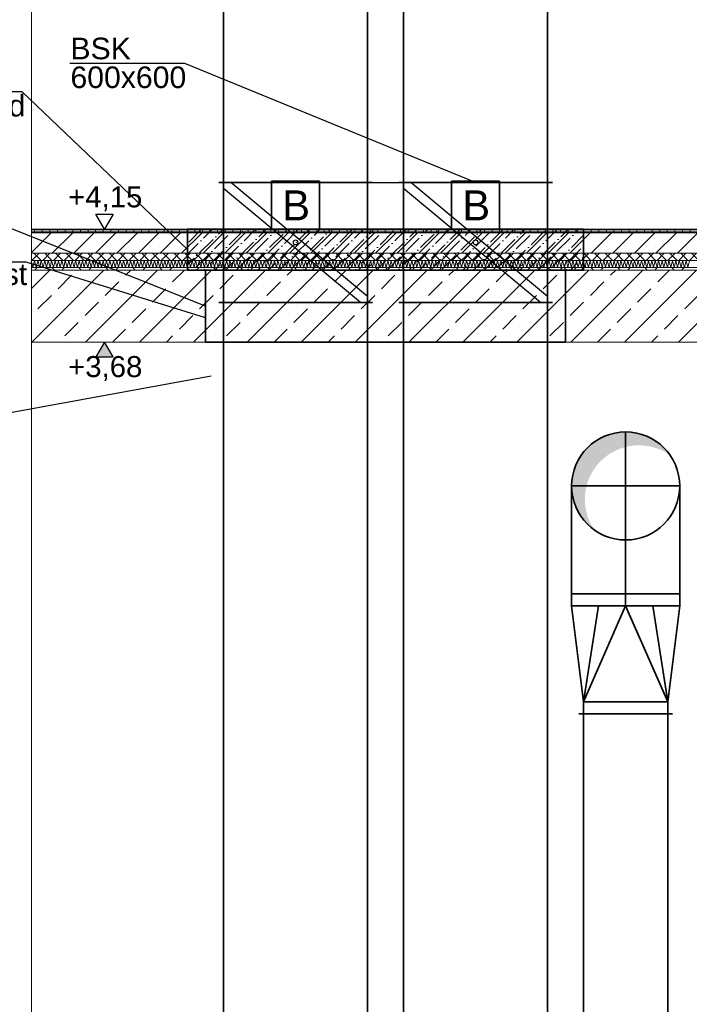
# Model space of a CAD drawing. Header units: millimetres. Extents: x -71276 to 1, y -44225 to 0.
# Tile 4 of 8: x -67849 to -65059, y -38576 to -34472. Entities that reach past the tile are written whole.
import ezdxf
from ezdxf import colors
from ezdxf.entities.mleader import LeaderData, LeaderLine
from ezdxf.math import Vec2, Vec3

# ---------------------------------------------------------------- set-up
doc = ezdxf.new("R2010")
doc.units = ezdxf.units.MM
doc.header["$LTSCALE"] = 20
doc.linetypes.add('STRICHLINIEX2', pattern=[38.1, 25.4, -12.7])
doc.linetypes.add('VERDECKT', pattern=[9.525, 6.35, -3.175])
for name, color, linetype, lineweight in [('000-Anmerkungen', 10, 'Continuous', 30), ('B-Abkofferungen-Betonsockel', 4, 'Continuous', 35), ('H-Komponenten', 7, 'Continuous', 35), ('L-ABL', 50, 'Continuous', 35), ('L-Abluft-Kanal', 40, 'Continuous', 35), ('L-Außenluft-Kanal', 90, 'Continuous', 35), ('L-Fortluft-Kanal', 44, 'Continuous', 35), ('L-Komponenten', 7, 'Continuous', 35), ('L-Komponenten-Text', 7, 'Continuous', 18), ('X-Architektur', 8, 'Continuous', 18), ('Z-Aussparungen-Schlitze', 210, 'Continuous', 35)]:
    doc.layers.add(name, color=color, linetype=linetype, lineweight=lineweight)
doc.layers.add('Neubau_B-Bodenaufbau', color=8, linetype='Continuous')
doc.layers.add('Neubau_T-Bemaßung', color=8, linetype='Continuous')
doc.styles.add('ERSTELLTER_STIL_2', font='arial.ttf')
doc.styles.get("Standard").update_dxf_attribs({"font": 'arial.ttf'})

# ---------------------------------------------------------------- blocks, each defined once
blk = doc.blocks.new('A$C3c0a2db5')
at = {"layer": 'Neubau_B-Bodenaufbau', "linetype": 'Continuous', "lineweight": 9}
for p, q in [((-5.5495, 0.0293), (-5.5418, 0.0007)), ((-5.5418, 0.0007), (-5.5352, 0.0293)), ((-5.5352, 0.0293), (-5.5275, 0.0007)), ((-5.5275, 0.0007), (-5.5209, 0.0293)), ((-5.5209, 0.0293), (-5.5132, 0.0007)), ((-5.5132, 0.0007), (-5.5066, 0.0293)), ((-5.5066, 0.0293), (-5.4989, 0.0007)), ((-5.4989, 0.0007), (-5.4923, 0.0293)), ((-5.4923, 0.0293), (-5.4847, 0.0007)), ((-5.4847, 0.0007), (-5.478, 0.0293)), ((-5.478, 0.0293), (-5.4704, 0.0007)), ((-5.4704, 0.0007), (-5.4637, 0.0293)), ((-5.4637, 0.0293), (-5.4561, 0.0007)), ((-5.4561, 0.0007), (-5.4495, 0.0293)), ((-5.4495, 0.0293), (-5.4418, 0.0007)), ((-5.4418, 0.0007), (-5.4352, 0.0293)), ((-5.4352, 0.0293), (-5.4275, 0.0007)), ((-5.4275, 0.0007), (-5.4209, 0.0293)), ((-5.4209, 0.0293), (-5.4132, 0.0007)), ((-5.4132, 0.0007), (-5.4066, 0.0293)), ((-5.4066, 0.0293), (-5.3989, 0.0007)), ((-5.3989, 0.0007), (-5.3923, 0.0293)), ((-5.3923, 0.0293), (-5.3847, 0.0007)), ((-5.3847, 0.0007), (-5.378, 0.0293)), ((-5.378, 0.0293), (-5.3704, 0.0007)), ((-5.3704, 0.0007), (-5.3637, 0.0293)), ((-5.3637, 0.0293), (-5.3561, 0.0007)), ((-5.3561, 0.0007), (-5.3495, 0.0293)), ((-5.3495, 0.0293), (-5.3418, 0.0007)), ((-5.3418, 0.0007), (-5.3352, 0.0293)), ((-5.3352, 0.0293), (-5.3275, 0.0007)), ((-5.3275, 0.0007), (-5.3209, 0.0293)), ((-5.3209, 0.0293), (-5.3132, 0.0007)), ((-5.3132, 0.0007), (-5.3066, 0.0293)), ((-5.3066, 0.0293), (-5.2989, 0.0007)), ((-5.2989, 0.0007), (-5.2923, 0.0293)), ((-5.2923, 0.0293), (-5.2847, 0.0007)), ((-5.2847, 0.0007), (-5.278, 0.0293)), ((-5.278, 0.0293), (-5.2704, 0.0007)), ((-5.2704, 0.0007), (-5.2637, 0.0293)), ((-5.2637, 0.0293), (-5.2561, 0.0007)), ((-5.2561, 0.0007), (-5.2495, 0.0293)), ((-5.2495, 0.0293), (-5.2418, 0.0007)), ((-5.2418, 0.0007), (-5.2352, 0.0293)), ((-5.2352, 0.0293), (-5.2275, 0.0007)), ((-5.2275, 0.0007), (-5.2209, 0.0293)), ((-5.2209, 0.0293), (-5.2132, 0.0007)), ((-5.2132, 0.0007), (-5.2066, 0.0293)), ((-5.2066, 0.0293), (-5.1989, 0.0007)), ((-5.1989, 0.0007), (-5.1923, 0.0293)), ((-5.1923, 0.0293), (-5.1847, 0.0007)), ((-5.1847, 0.0007), (-5.178, 0.0293)), ((-5.178, 0.0293), (-5.1704, 0.0007)), ((-5.1704, 0.0007), (-5.1637, 0.0293)), ((-5.1637, 0.0293), (-5.1561, 0.0007)), ((-5.1561, 0.0007), (-5.1495, 0.0293)), ((-5.1495, 0.0293), (-5.1418, 0.0007)), ((-5.1418, 0.0007), (-5.1352, 0.0293)), ((-5.1352, 0.0293), (-5.1275, 0.0007)), ((-5.1275, 0.0007), (-5.1209, 0.0293)), ((-5.1209, 0.0293), (-5.1132, 0.0007)), ((-5.1132, 0.0007), (-5.1066, 0.0293)), ((-5.1066, 0.0293), (-5.0989, 0.0007)), ((-5.0989, 0.0007), (-5.0923, 0.0293)), ((-5.0923, 0.0293), (-5.0847, 0.0007)), ((-5.0847, 0.0007), (-5.078, 0.0293)), ((-5.078, 0.0293), (-5.0704, 0.0007)), ((-5.0704, 0.0007), (-5.0637, 0.0293)), ((-5.0637, 0.0293), (-5.0561, 0.0007)), ((-5.0561, 0.0007), (-5.0495, 0.0293)), ((-5.0495, 0.0293), (-5.0418, 0.0007)), ((-5.0418, 0.0007), (-5.0352, 0.0293)), ((-5.0352, 0.0293), (-5.0275, 0.0007)), ((-5.0275, 0.0007), (-5.0209, 0.0293)), ((-5.0209, 0.0293), (-5.0132, 0.0007)), ((-5.0132, 0.0007), (-5.0066, 0.0293)), ((-5.0066, 0.0293), (-4.9989, 0.0007)), ((-4.9989, 0.0007), (-4.9923, 0.0293)), ((-4.9923, 0.0293), (-4.9847, 0.0007)), ((-4.9847, 0.0007), (-4.978, 0.0293)), ((-4.978, 0.0293), (-4.9704, 0.0007)), ((-4.9704, 0.0007), (-4.9637, 0.0293)), ((-4.9637, 0.0293), (-4.9561, 0.0007)), ((-4.9561, 0.0007), (-4.9495, 0.0293)), ((-4.9495, 0.0293), (-4.9418, 0.0007)), ((-4.9418, 0.0007), (-4.9352, 0.0293)), ((-4.9352, 0.0293), (-4.9275, 0.0007)), ((-4.9275, 0.0007), (-4.9209, 0.0293)), ((-4.9209, 0.0293), (-4.9132, 0.0007)), ((-4.9132, 0.0007), (-4.9066, 0.0293)), ((-4.9066, 0.0293), (-4.8989, 0.0007)), ((-4.8989, 0.0007), (-4.8923, 0.0293)), ((-4.8923, 0.0293), (-4.8847, 0.0007)), ((-4.8847, 0.0007), (-4.878, 0.0293)), ((-4.878, 0.0293), (-4.8704, 0.0007)), ((-4.8704, 0.0007), (-4.8637, 0.0293)), ((-4.8637, 0.0293), (-4.8561, 0.0007)), ((-4.8561, 0.0007), (-4.8495, 0.0293)), ((-4.8495, 0.0293), (-4.8418, 0.0007)), ((-4.8418, 0.0007), (-4.8352, 0.0293)), ((-4.8352, 0.0293), (-4.8275, 0.0007)), ((-4.8275, 0.0007), (-4.8209, 0.0293)), ((-4.8275, 0.0007), (-4.8209, 0.0293)), ((-4.8209, 0.0293), (-4.8132, 0.0007)), ((-4.8209, 0.0293), (-4.8143, 0.0046)), ((-4.8132, 0.0007), (-4.8066, 0.0293)), ((-4.8066, 0.0293), (-4.7989, 0.0007)), ((-4.7989, 0.0007), (-4.7923, 0.0293)), ((-4.7923, 0.0293), (-4.7847, 0.0007)), ((-4.7847, 0.0007), (-4.778, 0.0293)), ((-4.778, 0.0293), (-4.7704, 0.0007)), ((-4.7704, 0.0007), (-4.7637, 0.0293)), ((-4.7637, 0.0293), (-4.7561, 0.0007)), ((-4.7561, 0.0007), (-4.7495, 0.0293)), ((-4.7495, 0.0293), (-4.7418, 0.0007)), ((-4.7418, 0.0007), (-4.7352, 0.0293)), ((-4.7352, 0.0293), (-4.7275, 0.0007)), ((-4.7275, 0.0007), (-4.7209, 0.0293)), ((-4.7209, 0.0293), (-4.7132, 0.0007)), ((-4.7132, 0.0007), (-4.7066, 0.0293)), ((-4.7066, 0.0293), (-4.6989, 0.0007)), ((-4.6989, 0.0007), (-4.6923, 0.0293)), ((-4.6923, 0.0293), (-4.6847, 0.0007)), ((-4.6847, 0.0007), (-4.678, 0.0293)), ((-4.678, 0.0293), (-4.6704, 0.0007)), ((-4.6704, 0.0007), (-4.6637, 0.0293)), ((-4.6637, 0.0293), (-4.6561, 0.0007)), ((-4.6561, 0.0007), (-4.6495, 0.0293)), ((-4.6495, 0.0293), (-4.6418, 0.0007)), ((-4.6418, 0.0007), (-4.6352, 0.0293)), ((-4.6352, 0.0293), (-4.6275, 0.0007)), ((-4.6275, 0.0007), (-4.6209, 0.0293)), ((-4.6209, 0.0293), (-4.6132, 0.0007)), ((-4.6132, 0.0007), (-4.6066, 0.0293)), ((-4.6066, 0.0293), (-4.5989, 0.0007)), ((-4.5989, 0.0007), (-4.5923, 0.0293)), ((-4.5923, 0.0293), (-4.5847, 0.0007)), ((-4.5847, 0.0007), (-4.578, 0.0293)), ((-4.578, 0.0293), (-4.5704, 0.0007)), ((-4.5704, 0.0007), (-4.5637, 0.0293)), ((-4.5637, 0.0293), (-4.5561, 0.0007)), ((-4.5561, 0.0007), (-4.5495, 0.0293)), ((-4.5495, 0.0293), (-4.5418, 0.0007)), ((-4.5418, 0.0007), (-4.5352, 0.0293)), ((-4.5352, 0.0293), (-4.5275, 0.0007)), ((-4.5275, 0.0007), (-4.5209, 0.0293)), ((-4.5209, 0.0293), (-4.5132, 0.0007)), ((-4.5132, 0.0007), (-4.5066, 0.0293)), ((-4.5066, 0.0293), (-4.4989, 0.0007)), ((-4.4989, 0.0007), (-4.4923, 0.0293)), ((-4.4923, 0.0293), (-4.4847, 0.0007)), ((-4.4847, 0.0007), (-4.478, 0.0293)), ((-4.478, 0.0293), (-4.4704, 0.0007)), ((-4.4704, 0.0007), (-4.4637, 0.0293)), ((-4.4637, 0.0293), (-4.4561, 0.0007)), ((-4.4561, 0.0007), (-4.4495, 0.0293)), ((-4.4495, 0.0293), (-4.4418, 0.0007)), ((-4.4418, 0.0007), (-4.4352, 0.0293)), ((-4.4352, 0.0293), (-4.4275, 0.0007)), ((-4.4275, 0.0007), (-4.4209, 0.0293)), ((-4.4209, 0.0293), (-4.4132, 0.0007)), ((-4.4132, 0.0007), (-4.4066, 0.0293)), ((-4.4066, 0.0293), (-4.3989, 0.0007)), ((-4.3989, 0.0007), (-4.3923, 0.0293)), ((-4.3923, 0.0293), (-4.3847, 0.0007)), ((-4.3847, 0.0007), (-4.378, 0.0293)), ((-4.378, 0.0293), (-4.3704, 0.0007)), ((-4.3704, 0.0007), (-4.3637, 0.0293)), ((-4.3637, 0.0293), (-4.3561, 0.0007)), ((-4.3561, 0.0007), (-4.3495, 0.0293)), ((-4.3495, 0.0293), (-4.3418, 0.0007)), ((-4.3418, 0.0007), (-4.3352, 0.0293)), ((-4.3352, 0.0293), (-4.3275, 0.0007)), ((-4.3275, 0.0007), (-4.3209, 0.0293)), ((-4.3209, 0.0293), (-4.3132, 0.0007)), ((-4.3132, 0.0007), (-4.3066, 0.0293)), ((-4.3066, 0.0293), (-4.2989, 0.0007)), ((-4.2989, 0.0007), (-4.2923, 0.0293)), ((-4.2923, 0.0293), (-4.2847, 0.0007)), ((-4.2847, 0.0007), (-4.278, 0.0293)), ((-4.278, 0.0293), (-4.2704, 0.0007)), ((-4.2704, 0.0007), (-4.2637, 0.0293)), ((-4.2637, 0.0293), (-4.2561, 0.0007)), ((-4.2561, 0.0007), (-4.2495, 0.0293)), ((-4.2495, 0.0293), (-4.2418, 0.0007)), ((-4.2418, 0.0007), (-4.2352, 0.0293)), ((-4.2352, 0.0293), (-4.2275, 0.0007)), ((-4.2275, 0.0007), (-4.2209, 0.0293)), ((-4.2209, 0.0293), (-4.2132, 0.0007)), ((-4.2132, 0.0007), (-4.2066, 0.0293)), ((-4.2066, 0.0293), (-4.1989, 0.0007)), ((-4.1989, 0.0007), (-4.1923, 0.0293)), ((-4.1923, 0.0293), (-4.1847, 0.0007)), ((-4.1847, 0.0007), (-4.178, 0.0293)), ((-4.178, 0.0293), (-4.1704, 0.0007)), ((-4.1704, 0.0007), (-4.1637, 0.0293)), ((-4.1637, 0.0293), (-4.1561, 0.0007)), ((-4.1561, 0.0007), (-4.1495, 0.0293)), ((-4.1495, 0.0293), (-4.1418, 0.0007)), ((-4.1418, 0.0007), (-4.1352, 0.0293)), ((-4.1352, 0.0293), (-4.1275, 0.0007)), ((-4.1275, 0.0007), (-4.1209, 0.0293)), ((-4.1209, 0.0293), (-4.1132, 0.0007)), ((-4.1132, 0.0007), (-4.1066, 0.0293)), ((-4.1066, 0.0293), (-4.0989, 0.0007)), ((-4.0989, 0.0007), (-4.0923, 0.0293)), ((-4.0923, 0.0293), (-4.0847, 0.0007)), ((-4.0847, 0.0007), (-4.078, 0.0293)), ((-4.078, 0.0293), (-4.0704, 0.0007)), ((-4.0704, 0.0007), (-4.0637, 0.0293)), ((-4.0637, 0.0293), (-4.0561, 0.0007)), ((-4.0561, 0.0007), (-4.0495, 0.0293)), ((-4.0495, 0.0293), (-4.0418, 0.0007)), ((-4.0418, 0.0007), (-4.0352, 0.0293)), ((-4.0352, 0.0293), (-4.0275, 0.0007)), ((-4.0275, 0.0007), (-4.0209, 0.0293)), ((-4.0209, 0.0293), (-4.0132, 0.0007)), ((-4.0132, 0.0007), (-4.0066, 0.0293)), ((-4.0066, 0.0293), (-3.9989, 0.0007)), ((-3.9989, 0.0007), (-3.9923, 0.0293)), ((-3.9923, 0.0293), (-3.9847, 0.0007)), ((-3.9847, 0.0007), (-3.978, 0.0293)), ((-3.978, 0.0293), (-3.9704, 0.0007)), ((-3.9704, 0.0007), (-3.9637, 0.0293)), ((-3.9637, 0.0293), (-3.9561, 0.0007)), ((-3.9561, 0.0007), (-3.9495, 0.0293)), ((-3.9495, 0.0293), (-3.9418, 0.0007)), ((-3.9418, 0.0007), (-3.9352, 0.0293)), ((-3.9352, 0.0293), (-3.9275, 0.0007)), ((-3.9275, 0.0007), (-3.9209, 0.0293)), ((-3.9209, 0.0293), (-3.9132, 0.0007)), ((-3.9132, 0.0007), (-3.9066, 0.0293)), ((-3.9066, 0.0293), (-3.8989, 0.0007)), ((-3.8989, 0.0007), (-3.8923, 0.0293)), ((-3.8923, 0.0293), (-3.8847, 0.0007)), ((-3.8847, 0.0007), (-3.878, 0.0293)), ((-3.878, 0.0293), (-3.8704, 0.0007)), ((-3.8704, 0.0007), (-3.8637, 0.0293)), ((-3.8637, 0.0293), (-3.8561, 0.0007)), ((-3.8561, 0.0007), (-3.8495, 0.0293)), ((-3.8495, 0.0293), (-3.8418, 0.0007)), ((-3.8418, 0.0007), (-3.8352, 0.0293)), ((-3.8418, 0.0007), (-3.8352, 0.0293)), ((-3.8352, 0.0293), (-3.8275, 0.0007)), ((-3.8352, 0.0293), (-3.8286, 0.0046)), ((-3.8275, 0.0007), (-3.8209, 0.0293)), ((-3.8209, 0.0293), (-3.8132, 0.0007)), ((-3.8132, 0.0007), (-3.8066, 0.0293)), ((-3.8066, 0.0293), (-3.7989, 0.0007)), ((-3.7989, 0.0007), (-3.7923, 0.0293)), ((-3.7923, 0.0293), (-3.7847, 0.0007)), ((-3.7847, 0.0007), (-3.778, 0.0293)), ((-3.778, 0.0293), (-3.7704, 0.0007)), ((-3.7704, 0.0007), (-3.7637, 0.0293)), ((-3.7637, 0.0293), (-3.7561, 0.0007)), ((-3.7561, 0.0007), (-3.7495, 0.0293)), ((-3.7495, 0.0293), (-3.7418, 0.0007)), ((-3.7418, 0.0007), (-3.7352, 0.0293)), ((-3.7352, 0.0293), (-3.7275, 0.0007)), ((-3.7275, 0.0007), (-3.7209, 0.0293)), ((-3.7209, 0.0293), (-3.7132, 0.0007)), ((-3.7132, 0.0007), (-3.7066, 0.0293)), ((-3.7066, 0.0293), (-3.6989, 0.0007)), ((-3.6989, 0.0007), (-3.6923, 0.0293)), ((-3.6923, 0.0293), (-3.6847, 0.0007)), ((-3.6847, 0.0007), (-3.678, 0.0293)), ((-3.678, 0.0293), (-3.6704, 0.0007)), ((-3.6704, 0.0007), (-3.6637, 0.0293)), ((-3.6637, 0.0293), (-3.6561, 0.0007)), ((-3.6561, 0.0007), (-3.6495, 0.0293)), ((-3.6495, 0.0293), (-3.6418, 0.0007)), ((-3.6418, 0.0007), (-3.6352, 0.0293)), ((-3.6352, 0.0293), (-3.6275, 0.0007)), ((-3.6275, 0.0007), (-3.6209, 0.0293)), ((-3.6209, 0.0293), (-3.6132, 0.0007)), ((-3.6132, 0.0007), (-3.6066, 0.0293)), ((-3.6066, 0.0293), (-3.5989, 0.0007)), ((-3.5989, 0.0007), (-3.5923, 0.0293)), ((-3.5923, 0.0293), (-3.5847, 0.0007)), ((-3.5847, 0.0007), (-3.578, 0.0293)), ((-3.578, 0.0293), (-3.5704, 0.0007)), ((-3.5704, 0.0007), (-3.5637, 0.0293)), ((-3.5637, 0.0293), (-3.5561, 0.0007)), ((-3.5561, 0.0007), (-3.5495, 0.0293)), ((-3.5495, 0.0293), (-3.5418, 0.0007)), ((-3.5418, 0.0007), (-3.5352, 0.0293)), ((-3.5352, 0.0293), (-3.5275, 0.0007)), ((-3.5275, 0.0007), (-3.5209, 0.0293)), ((-3.5209, 0.0293), (-3.5132, 0.0007)), ((-3.5132, 0.0007), (-3.5066, 0.0293)), ((-3.5066, 0.0293), (-3.4989, 0.0007)), ((-3.4989, 0.0007), (-3.4923, 0.0293)), ((-3.4923, 0.0293), (-3.4847, 0.0007)), ((-3.4847, 0.0007), (-3.478, 0.0293)), ((-3.478, 0.0293), (-3.4704, 0.0007)), ((-3.4704, 0.0007), (-3.4637, 0.0293)), ((-3.4637, 0.0293), (-3.4561, 0.0007)), ((-3.4561, 0.0007), (-3.4495, 0.0293)), ((-3.4495, 0.0293), (-3.4418, 0.0007)), ((-3.4418, 0.0007), (-3.4352, 0.0293)), ((-3.4352, 0.0293), (-3.4275, 0.0007)), ((-3.4275, 0.0007), (-3.4209, 0.0293)), ((-3.4209, 0.0293), (-3.4132, 0.0007)), ((-3.4132, 0.0007), (-3.4066, 0.0293)), ((-3.4066, 0.0293), (-3.3989, 0.0007)), ((-3.3989, 0.0007), (-3.3923, 0.0293)), ((-3.3923, 0.0293), (-3.3847, 0.0007)), ((-3.3847, 0.0007), (-3.378, 0.0293)), ((-3.378, 0.0293), (-3.3704, 0.0007)), ((-3.3704, 0.0007), (-3.3637, 0.0293)), ((-3.3637, 0.0293), (-3.3561, 0.0007)), ((-3.3561, 0.0007), (-3.3495, 0.0293)), ((-3.3495, 0.0293), (-3.3418, 0.0007)), ((-3.3418, 0.0007), (-3.3352, 0.0293)), ((-3.3352, 0.0293), (-3.3275, 0.0007)), ((-3.3275, 0.0007), (-3.3209, 0.0293)), ((-3.3209, 0.0293), (-3.3132, 0.0007)), ((-3.3132, 0.0007), (-3.3066, 0.0293)), ((-3.3066, 0.0293), (-3.2989, 0.0007)), ((-3.2989, 0.0007), (-3.2923, 0.0293)), ((-3.2923, 0.0293), (-3.2847, 0.0007)), ((-3.2847, 0.0007), (-3.278, 0.0293)), ((-3.278, 0.0293), (-3.2704, 0.0007)), ((-3.2704, 0.0007), (-3.2637, 0.0293)), ((-3.2637, 0.0293), (-3.2561, 0.0007)), ((-3.2561, 0.0007), (-3.2495, 0.0293)), ((-3.2495, 0.0293), (-3.2418, 0.0007)), ((-3.2418, 0.0007), (-3.2352, 0.0293)), ((-3.2352, 0.0293), (-3.2275, 0.0007)), ((-3.2275, 0.0007), (-3.2209, 0.0293)), ((-3.2209, 0.0293), (-3.2132, 0.0007)), ((-3.2132, 0.0007), (-3.2066, 0.0293)), ((-3.2066, 0.0293), (-3.1989, 0.0007)), ((-3.1989, 0.0007), (-3.1923, 0.0293)), ((-3.1923, 0.0293), (-3.1847, 0.0007)), ((-3.1847, 0.0007), (-3.178, 0.0293)), ((-3.178, 0.0293), (-3.1704, 0.0007)), ((-3.1704, 0.0007), (-3.1637, 0.0293)), ((-3.1637, 0.0293), (-3.1561, 0.0007)), ((-3.1561, 0.0007), (-3.1495, 0.0293)), ((-3.1495, 0.0293), (-3.1418, 0.0007)), ((-3.1418, 0.0007), (-3.1352, 0.0293)), ((-3.1352, 0.0293), (-3.1275, 0.0007)), ((-3.1275, 0.0007), (-3.1209, 0.0293)), ((-3.1209, 0.0293), (-3.1132, 0.0007)), ((-3.1132, 0.0007), (-3.1066, 0.0293)), ((-3.1066, 0.0293), (-3.0989, 0.0007)), ((-3.0989, 0.0007), (-3.0923, 0.0293)), ((-3.0923, 0.0293), (-3.0847, 0.0007)), ((-3.0847, 0.0007), (-3.078, 0.0293)), ((-3.078, 0.0293), (-3.0704, 0.0007)), ((-3.0704, 0.0007), (-3.0637, 0.0293)), ((-3.0637, 0.0293), (-3.0561, 0.0007)), ((-3.0561, 0.0007), (-3.0495, 0.0293)), ((-3.0495, 0.0293), (-3.0418, 0.0007)), ((-3.0418, 0.0007), (-3.0352, 0.0293)), ((-3.0352, 0.0293), (-3.0275, 0.0007)), ((-3.0275, 0.0007), (-3.0209, 0.0293)), ((-3.0209, 0.0293), (-3.0132, 0.0007)), ((-3.0132, 0.0007), (-3.0066, 0.0293)), ((-3.0066, 0.0293), (-2.9989, 0.0007)), ((-2.9989, 0.0007), (-2.9923, 0.0293)), ((-2.9923, 0.0293), (-2.9847, 0.0007)), ((-2.9847, 0.0007), (-2.978, 0.0293)), ((-2.978, 0.0293), (-2.9704, 0.0007)), ((-2.9704, 0.0007), (-2.9637, 0.0293)), ((-2.9637, 0.0293), (-2.9561, 0.0007)), ((-2.9561, 0.0007), (-2.9495, 0.0293)), ((-2.9495, 0.0293), (-2.9418, 0.0007)), ((-2.9418, 0.0007), (-2.9352, 0.0293)), ((-2.9352, 0.0293), (-2.9275, 0.0007)), ((-2.9275, 0.0007), (-2.9209, 0.0293)), ((-2.9209, 0.0293), (-2.9132, 0.0007)), ((-2.9132, 0.0007), (-2.9066, 0.0293)), ((-2.9066, 0.0293), (-2.8989, 0.0007)), ((-2.8989, 0.0007), (-2.8923, 0.0293)), ((-2.8923, 0.0293), (-2.8847, 0.0007)), ((-2.8847, 0.0007), (-2.878, 0.0293)), ((-2.878, 0.0293), (-2.8704, 0.0007)), ((-2.8704, 0.0007), (-2.8637, 0.0293)), ((-2.8637, 0.0293), (-2.8561, 0.0007)), ((-2.8561, 0.0007), (-2.8495, 0.0293)), ((-2.8495, 0.0293), (-2.8418, 0.0007)), ((-2.8418, 0.0007), (-2.8352, 0.0293)), ((-2.8352, 0.0293), (-2.8275, 0.0007)), ((-2.8275, 0.0007), (-2.8209, 0.0293)), ((-2.8209, 0.0293), (-2.8132, 0.0007)), ((-2.8132, 0.0007), (-2.8066, 0.0293))]:
    blk.add_line(p, q, dxfattribs=at)
blk = doc.blocks.new('bsk')
at = {"color": 0, "lineweight": 25}
for p, q in [((-0.5, -0.45), (0.45, 0.5)), ((-0.45, -0.5), (0.5, 0.45))]:
    blk.add_line(p, q, dxfattribs=at)
at = {"color": 0, "lineweight": 25, "const_width": 0.0354}
blk.add_lwpolyline([(-0.0177, 0, 1), (0.0177, 0, 1)], format="xyb", close=True, dxfattribs=at)
blk = doc.blocks.new('PB_FK-EU')
at = {"layer": 'L-Komponenten', "linetype": 'STRICHLINIEX2'}
blk.add_lwpolyline([(0, 0), (200, 0), (200, -200), (0, -200), (0, 0)], dxfattribs=at)
at = {"layer": 'L-Komponenten'}
blk.add_text('B', height=125, dxfattribs=at).set_placement((44.1, -163.1))
blk = doc.blocks.new('_None')
blk = doc.blocks.new('Mond')
at = {"lineweight": 25}
blk.add_hatch(color=0, dxfattribs=at).paths.add_polyline_path([(0.2845, -0.4112, 1.191898), (-0.408, 0.289, -0.838998)])
blk = doc.blocks.new('A$C360d2bec')
at = {"layer": 'Neubau_T-Bemaßung', "linetype": 'Continuous'}
blk.add_hatch(color=256, dxfattribs=at).paths.add_polyline_path([(0, 0), (-0.0363, -0.0625), (0.0363, -0.0625)])
for p, q in [((0, 0), (-0.0363, -0.0625)), ((0.0363, -0.0625), (0, 0)), ((-0.0363, -0.0625), (0.0363, -0.0625))]:
    blk.add_line(p, q, dxfattribs=at)
at = {"layer": 'Neubau_T-Bemaßung', "insert": (-0.1518, -0.1625), "char_height": 0.0875, "attachment_point": 7, "style": 'ERSTELLTER_STIL_2'}
blk.add_mtext('\\A1;+3,68', dxfattribs=at)
blk = doc.blocks.new('A$Cd8f25b19')
at = {"layer": 'Neubau_T-Bemaßung', "linetype": 'Continuous'}
for p, q in [((0, 0), (-0.0363, 0.0625)), ((-0.0363, 0.0625), (0.0362, 0.0625)), ((0.0362, 0.0625), (0, 0))]:
    blk.add_line(p, q, dxfattribs=at)
at = {"layer": 'Neubau_T-Bemaßung', "insert": (-0.1518, 0.075), "char_height": 0.0875, "attachment_point": 7, "style": 'ERSTELLTER_STIL_2'}
blk.add_mtext('\\A1;+4,15', dxfattribs=at)

msp = doc.modelspace()

# ---------------------------------------------------------------- hatches: boundary and pattern name
at = {"layer": 'B-Abkofferungen-Betonsockel', "lineweight": 9}
h = msp.add_hatch(dxfattribs=at)
h.set_pattern_fill('ANSI36', color=256, scale=10)
h.paths.add_polyline_path([(-67149.5, -35515.4), (-65499.5, -35515.4), (-65499.5, -35345.4), (-67149.5, -35345.4)])
at = {"layer": 'X-Architektur'}
h = msp.add_hatch(dxfattribs=at)
h.set_pattern_fill('GRATE', color=256, scale=10)
h.set_pattern_definition([(0, (0, 8380), (0, 7.9375), []), (90, (0, 8380), (-31.75, 2e-15), [])])
h.paths.add_polyline_path([(-67799.5, -35360.4), (-62251.9, -35360.4), (-62251.9, -35345.4), (-67799.5, -35345.4)])
at = {"layer": 'X-Architektur', "linetype": 'VERDECKT'}
h = msp.add_hatch(dxfattribs=at)
h.set_pattern_fill('ANSI31', color=256, scale=20)
h.set_pattern_definition([(45, (0, 8380), (-44.90128, 44.90128), [])])
h.paths.add_polyline_path([(-67799.5, -35445.4), (-62251.9, -35445.4), (-62251.9, -35360.4), (-67799.5, -35360.4)])
at = {"layer": 'X-Architektur'}
h = msp.add_hatch(dxfattribs=at)
h.set_pattern_fill('ANSI37', color=256, scale=10)
h.set_pattern_definition([(45, (0, 8390), (-22.45064, 22.45064), []), (135, (0, 8390), (-22.45064, -22.45064), [])])
h.paths.add_polyline_path([(-67799.5, -35475.4), (-62251.9, -35475.4), (-62251.9, -35445.4), (-67799.5, -35445.4)])
h = msp.add_hatch(dxfattribs=at)
h.set_pattern_fill('ANSI37', color=256, scale=25)
h.set_pattern_definition([(45, (0, 8360), (-56.1266, 56.1266), []), (135, (0, 8360), (-56.1266, -56.1266), [])])
h.paths.add_polyline_path([(-67799.5, -35515.4), (-62251.9, -35515.4), (-62251.9, -35505.4), (-67799.5, -35505.4)])
h = msp.add_hatch(dxfattribs=at)
h.set_pattern_fill('ANSI33', color=256, scale=25)
h.set_pattern_definition([(45, (0, 8410), (-112.2532, 112.2532), []), (45, (112.25, 8410), (-112.2532, 112.2532), [79.375, -39.6875])])
h.paths.add_polyline_path([(-67799.5, -35815.4), (-62251.9, -35815.4), (-62251.9, -35515.4), (-67799.5, -35515.4)])

# ---------------------------------------------------------------- linework, layer by layer
at = {"layer": '000-Anmerkungen'}
msp.add_line((-67050.5, -35957.4), (-69442.9, -36396.6), dxfattribs=at)
at = {"layer": 'B-Abkofferungen-Betonsockel'}
msp.add_lwpolyline([(-67149.5, -35515.4), (-65499.5, -35515.4), (-65499.5, -35345.4), (-67149.5, -35345.4)], close=True, dxfattribs=at)
at = {"layer": 'L-Abluft-Kanal'}
for p, q in [((-65324.5, -36865.4), (-65324.5, -36190.4)), ((-65549.5, -36865.4), (-65549.5, -36415.4)), ((-65099.5, -36415.4), (-65549.5, -36415.4)), ((-65099.5, -36415.4), (-65099.5, -36865.4)), ((-65549.5, -36915.4), (-65549.5, -36865.4)), ((-65549.5, -36865.4), (-65099.5, -36865.4)), ((-65099.5, -36865.4), (-65549.5, -36865.4)), ((-65324.5, -36865.4), (-65324.5, -36915.4)), ((-65099.5, -36865.4), (-65099.5, -36915.4)), ((-65499.5, -37315.4), (-65549.5, -36915.4)), ((-65549.5, -36915.4), (-65099.5, -36915.4)), ((-65499.5, -37315.4), (-65437, -36915.4)), ((-65499.5, -37315.4), (-65324.5, -36915.4)), ((-65149.5, -37315.4), (-65324.5, -36915.4)), ((-65149.5, -37315.4), (-65212, -36915.4)), ((-65099.5, -36915.4), (-65149.5, -37315.4)), ((-65499.5, -37365.4), (-65499.5, -37315.4)), ((-65499.5, -37315.4), (-65149.5, -37315.4)), ((-65149.5, -37315.4), (-65149.5, -37365.4)), ((-65129.5, -37365.4), (-65519.5, -37365.4)), ((-65519.5, -37365.4), (-65129.5, -37365.4)), ((-65499.5, -39670.4), (-65499.5, -37365.4)), ((-65499.5, -37365.4), (-65149.5, -37365.4)), ((-65149.5, -37365.4), (-65499.5, -37365.4)), ((-65149.5, -37365.4), (-65149.5, -39670.4))]:
    msp.add_line(p, q, dxfattribs=at)
for start, end in [(0, 180), (180, 0)]:
    msp.add_arc((-65324.5, -36415.4), 225, start, end, dxfattribs=at)
at = {"layer": 'L-Außenluft-Kanal'}
for p, q in [((-66999.5, -35150.4), (-66999.5, -31465.4)), ((-66399.5, -31465.4), (-66399.5, -35150.4)), ((-67019.5, -35150.4), (-66379.5, -35150.4)), ((-66399.5, -35150.4), (-66999.5, -35150.4)), ((-66379.5, -35650.4), (-67019.5, -35650.4)), ((-66999.5, -39670.4), (-66999.5, -35650.4)), ((-66999.5, -35650.4), (-66399.5, -35650.4)), ((-66399.5, -35650.4), (-66399.5, -39670.4))]:
    msp.add_line(p, q, dxfattribs=at)
at = {"layer": 'L-Fortluft-Kanal'}
for p, q in [((-66249.5, -35150.4), (-66249.5, -31465.4)), ((-65649.5, -31465.4), (-65649.5, -35150.4)), ((-66269.5, -35150.4), (-65629.5, -35150.4)), ((-65649.5, -35150.4), (-66249.5, -35150.4)), ((-65629.5, -35650.4), (-66269.5, -35650.4)), ((-66249.5, -39670.4), (-66249.5, -35650.4)), ((-66249.5, -35650.4), (-65649.5, -35650.4)), ((-65649.5, -35650.4), (-65649.5, -39670.4))]:
    msp.add_line(p, q, dxfattribs=at)
at = {"layer": 'L-Komponenten'}
for p, q in [((-66379.5, -35150.4), (-67019.5, -35150.4)), ((-66999.5, -35650.4), (-66999.5, -35150.4)), ((-66399.5, -35150.4), (-66999.5, -35150.4)), ((-66399.5, -35150.4), (-66399.5, -35650.4)), ((-65629.5, -35150.4), (-66269.5, -35150.4)), ((-66249.5, -35650.4), (-66249.5, -35150.4)), ((-65649.5, -35150.4), (-66249.5, -35150.4)), ((-65649.5, -35150.4), (-65649.5, -35650.4)), ((-67019.5, -35650.4), (-66379.5, -35650.4)), ((-66399.5, -35650.4), (-66999.5, -35650.4)), ((-66269.5, -35650.4), (-65629.5, -35650.4)), ((-65649.5, -35650.4), (-66249.5, -35650.4))]:
    msp.add_line(p, q, dxfattribs=at)
at = {"layer": 'X-Architektur'}
for p, q in [((-67799.5, -44225.4), (-67799.5, -31465.4)), ((-67799.5, -35345.4), (-62251.9, -35345.4)), ((-67799.5, -35360.4), (-62251.9, -35360.4)), ((-67799.5, -35445.4), (-62251.9, -35445.4)), ((-67799.5, -35475.4), (-62251.9, -35475.4)), ((-67799.5, -35505.4), (-62251.9, -35505.4)), ((-67799.5, -35515.4), (-62251.9, -35515.4)), ((-67799.5, -35815.4), (-62251.9, -35815.4))]:
    msp.add_line(p, q, dxfattribs=at)
at = {"layer": 'Z-Aussparungen-Schlitze'}
msp.add_lwpolyline([(-67074.5, -35815.4), (-65574.5, -35815.4), (-65574.5, -35515.4), (-67074.5, -35515.4)], close=True, dxfattribs=at)

# ---------------------------------------------------------------- block references
at = {"layer": 'H-Komponenten', "xscale": 1000, "yscale": 1000, "zscale": 1000}
msp.add_blockref('A$C3c0a2db5', (-62251.9, -35505.4), dxfattribs=at)
at = {"layer": 'L-ABL', "xscale": 1000, "yscale": 1000, "zscale": 1000}
for name, p in [('A$Cd8f25b19', (-67495.1, -35345.4)), ('A$C360d2bec', (-67495.1, -35815.4))]:
    msp.add_blockref(name, p, dxfattribs=at)
at = {"layer": 'L-Abluft-Kanal', "xscale": 450, "yscale": 450, "rotation": 90}
msp.add_blockref('Mond', (-65324.5, -36415.4), dxfattribs=at)
at = {"layer": 'L-Komponenten', "xscale": 500, "yscale": 600, "rotation": 90}
for p in [(-66699.5, -35400.4), (-65949.5, -35400.4)]:
    msp.add_blockref('bsk', p, dxfattribs=at)
at = {"layer": 'L-Komponenten'}
for p in [(-66799.5, -35145.4), (-66049.5, -35145.4)]:
    msp.add_blockref('PB_FK-EU', p, dxfattribs=at)

# ---------------------------------------------------------------- leaders
at = {"layer": '000-Anmerkungen'}
ml = msp.add_multileader_mtext('Standard', dxfattribs=at)
ml.set_content('Beispiel Draufsicht', color=256)
ml.set_leader_properties()
ml.set_arrow_properties(name='NONE')
ml.build(insert=Vec2(0, 0))
ml.multileader.update_dxf_attribs({"text_left_attachment_type": 6, "text_right_attachment_type": 6, "dogleg_length": 5, "arrow_head_size": 0})
ctx = ml.context
ctx.base_point, ctx.char_height, ctx.arrow_head_size, ctx.landing_gap_size, ctx.plane_origin, ctx.plane_x_axis = Vec3(-70539.2, -36832.9), 90, 0, 0, Vec3(-67883.3, -34949.6), Vec3(1, 0, 0)
ctx.left_attachment, ctx.right_attachment = 6, 6
notes = []
notes.append((ctx, [(0, (0, 0, 0), (0, 0), (1, 0), 1, [])]))
ctx.mtext.insert, ctx.mtext.text_direction, ctx.mtext.line_spacing_factor, ctx.mtext.line_spacing_style, ctx.mtext.flow_direction = Vec3(-70539.2, -36717.9), Vec3(1, 0, 0), 0.8, 2, 5
at = {"layer": 'L-Komponenten-Text'}
ml = msp.add_multileader_mtext('Standard', dxfattribs=at)
ml.set_content('BSK \\P600x600', color=256)
ml.set_leader_properties()
ml.set_arrow_properties(name='NONE')
ml.build(insert=Vec2(0, 0))
ml.multileader.update_dxf_attribs({"text_left_attachment_type": 6, "text_right_attachment_type": 6, "dogleg_length": 5, "arrow_head_size": 0})
ctx = ml.context
ctx.base_point, ctx.char_height, ctx.arrow_head_size, ctx.landing_gap_size, ctx.plane_origin, ctx.plane_x_axis = Vec3(-67637.2, -34655), 90, 0, 0, Vec3(-65537.1, -34089.5), Vec3(1, 0, 0)
ctx.left_attachment, ctx.right_attachment = 6, 6
notes.append((ctx, [(0, (1, 1, 0), (-67160.6, -34655), (-1, 0, 0), 5, [(0, [(-66699.5, -35150.4), (-65949.5, -35150.4)], 0, [])])]))
ctx.mtext.insert, ctx.mtext.text_direction, ctx.mtext.width, ctx.mtext.line_spacing_factor, ctx.mtext.line_spacing_style, ctx.mtext.flow_direction = Vec3(-67637.2, -34547), Vec3(1, 0, 0), 991.212, 0.8, 2, 5
ml = msp.add_multileader_mtext('Standard', dxfattribs=at)
ml.set_content('Betonsockel erstellen\\PBreite=15cm umlaufend\\PHöhe=OKFFB', color=256)
ml.set_leader_properties()
ml.set_arrow_properties(name='NONE')
ml.build(insert=Vec2(0, 0))
ml.multileader.update_dxf_attribs({"text_left_attachment_type": 6, "text_right_attachment_type": 6, "dogleg_length": 5, "arrow_head_size": 0})
ctx = ml.context
ctx.base_point, ctx.char_height, ctx.arrow_head_size, ctx.landing_gap_size, ctx.plane_origin, ctx.plane_x_axis = Vec3(-69155.9, -34773.3), 90, 0, 0, Vec3(-66213.8, -33516.9), Vec3(1, 0, 0)
ctx.left_attachment, ctx.right_attachment = 6, 6
notes.append((ctx, [(0, (1, 1, 0), (-67837.7, -34773.3), (-1, 0, 0), 5, [(1, [(-67149.5, -35430.4)], 0, [])])]))
ctx.mtext.insert, ctx.mtext.text_direction, ctx.mtext.line_spacing_factor, ctx.mtext.line_spacing_style, ctx.mtext.flow_direction = Vec3(-69155.9, -34665.3), Vec3(1, 0, 0), 0.8, 2, 5
ml = msp.add_multileader_mtext('Standard', dxfattribs=at)
ml.set_content('Durchbruch', color=256)
ml.set_leader_properties()
ml.set_arrow_properties(name='NONE')
ml.build(insert=Vec2(0, 0))
ml.multileader.update_dxf_attribs({"text_left_attachment_type": 6, "text_right_attachment_type": 6, "dogleg_length": 5, "arrow_head_size": 0})
ctx = ml.context
ctx.base_point, ctx.char_height, ctx.arrow_head_size, ctx.landing_gap_size, ctx.plane_origin, ctx.plane_x_axis = Vec3(-68718.3, -35263.8), 90, 0, 0, Vec3(-65912.1, -34004.7), Vec3(1, 0, 0)
ctx.left_attachment, ctx.right_attachment = 6, 6
notes.append((ctx, [(0, (1, 1, 0), (-68081.6, -35263.8), (-1, 0, 0), 5, [(1, [(-67074.5, -35665.4)], 0, [])])]))
ctx.mtext.insert, ctx.mtext.text_direction, ctx.mtext.line_spacing_factor, ctx.mtext.line_spacing_style, ctx.mtext.flow_direction = Vec3(-68718.3, -35155.8), Vec3(1, 0, 0), 0.8, 2, 5
ml = msp.add_multileader_mtext('Standard', dxfattribs=at)
ml.set_content('Restspalt mit\\PMörtel verpresst', color=256)
ml.set_leader_properties()
ml.set_arrow_properties(name='NONE')
ml.build(insert=Vec2(0, 0))
ml.multileader.update_dxf_attribs({"text_left_attachment_type": 6, "text_right_attachment_type": 6, "dogleg_length": 5, "arrow_head_size": 0})
ctx = ml.context
ctx.base_point, ctx.char_height, ctx.arrow_head_size, ctx.landing_gap_size, ctx.plane_origin, ctx.plane_x_axis = Vec3(-68718.3, -35483), 90, 0, 0, Vec3(-65912.1, -34153.4), Vec3(1, 0, 0)
ctx.left_attachment, ctx.right_attachment = 6, 6
notes.append((ctx, [(0, (1, 1, 0), (-67822.2, -35483), (-1, 0, 0), 5, [(1, [(-67074.5, -35714.2)], 0, [])])]))
ctx.mtext.insert, ctx.mtext.text_direction, ctx.mtext.line_spacing_factor, ctx.mtext.line_spacing_style, ctx.mtext.flow_direction = Vec3(-68718.3, -35368), Vec3(1, 0, 0), 0.8, 2, 5
for ctx, leaders in notes:
    for number, flags, end, landing, length, lines in leaders:
        leader = LeaderData()
        leader.index, (leader.has_last_leader_line, leader.has_dogleg_vector, leader.attachment_direction) = number, flags
        leader.last_leader_point, leader.dogleg_vector, leader.dogleg_length = Vec3(end), Vec3(landing), length
        for number, points, colour, breaks in lines:
            line = LeaderLine()
            line.index, line.vertices, line.color, line.breaks = number, Vec3.list(points), colors.encode_raw_color(colour), breaks
            leader.lines.append(line)
        ctx.leaders.append(leader)

doc.saveas('drawing.dxf')
